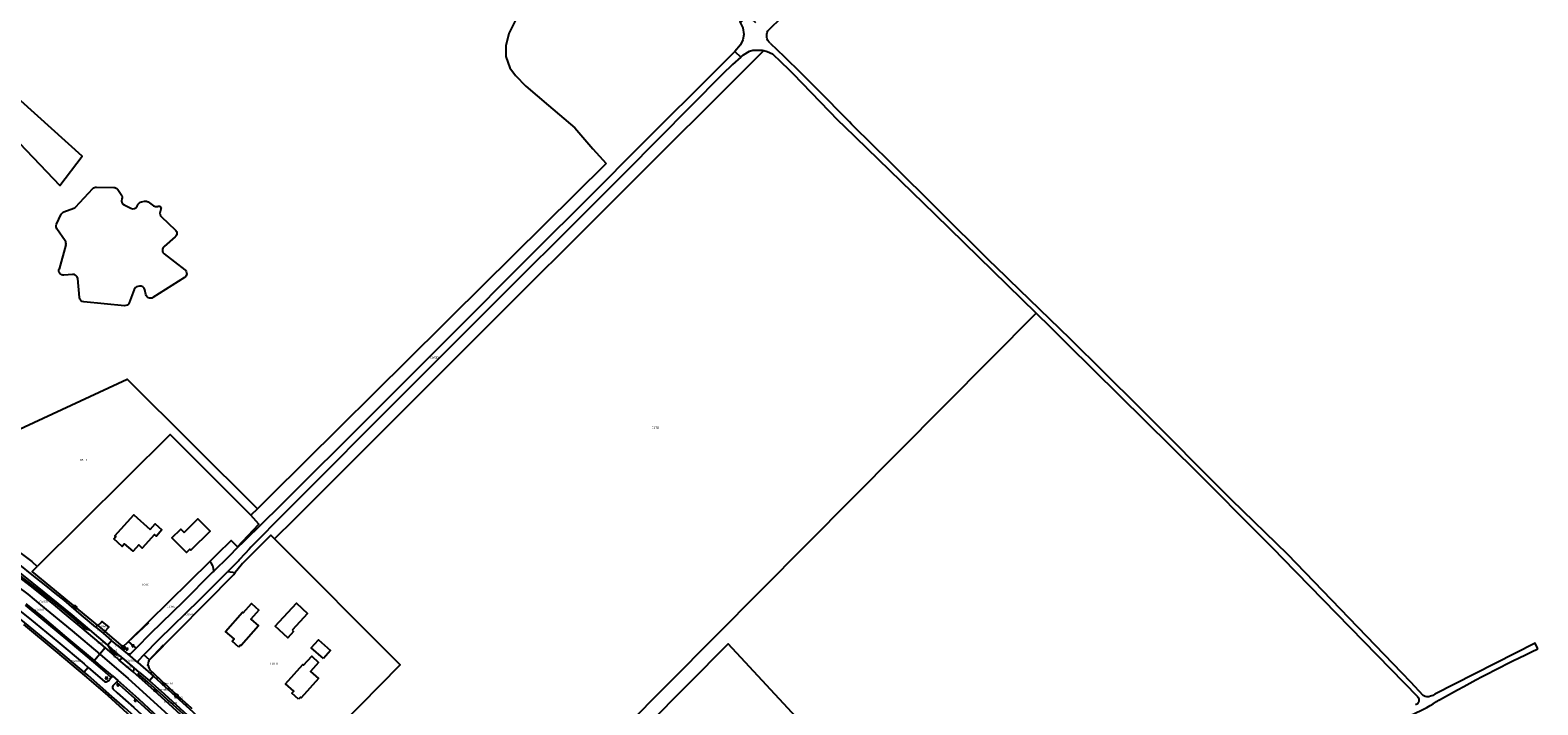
# Model space of a CAD drawing. Extents: x 163074 to 167167, y 441438 to 444019.
# Tile 37 of 49: x 164343 to 164981, y 443255 to 443541. Entities that reach past the tile are written whole.
import ezdxf
from ezdxf.enums import TextEntityAlignment as Align

# ---------------------------------------------------------------- set-up
doc = ezdxf.new("R2010")
doc.units = 0
doc.header["$LTSCALE"] = 4
doc.layers.get('0').update_dxf_attribs({"linetype": 'CONTINUOUS'})
for name, color, linetype in [('CBTD', 7, 'CONTINUOUS'), ('COTD', 7, 'CONTINUOUS'), ('COWG', 7, 'CONTINUOUS'), ('CWGD', 7, 'CONTINUOUS'), ('G_BTD', 3, 'CONTINUOUS'), ('G_OTD', 32, 'CONTINUOUS'), ('G_OWG', 6, 'CONTINUOUS'), ('G_WGD', 7, 'CONTINUOUS'), ('LVGO', 3, 'CONTINUOUS')]:
    doc.layers.add(name, color=color, linetype=linetype)
for name, color, linetype, true_color in [('PBRD', 7, 'CONTINUOUS', 0xbd2877), ('PPAL', 7, 'CONTINUOUS', 0xbd2877), ('PPUT', 7, 'CONTINUOUS', 0xbd2877)]:
    doc.layers.add(name, color=color, linetype=linetype, true_color=true_color)
doc.styles.add('ISO', font='ISO')
doc.linetypes.add('HAAG', pattern='A,0.25,-0.25,[151,BLOK.SHX,S=0.25,R=0,X=0,Y=0],-0.25,0.25', length=1)

# ---------------------------------------------------------------- blocks, each defined once
blk = doc.blocks.new('verkeersbord-pl')
at = {"linetype": 'Continuous'}
blk.add_circle((0, 0), 0.03, dxfattribs=at)
blk = doc.blocks.new('lichtmast')
at = {"color": 0}
for p, q in [((-0.6, 0), (-1, 0)), ((-0.71, 0.71), (-0.42, 0.42)), ((0, 0.6), (0, 1)), ((0.42, 0.42), (0.71, 0.71)), ((0.6, 0), (1, 0)), ((-0.42, -0.42), (-0.71, -0.71)), ((0, -0.6), (0, -1)), ((0.42, -0.42), (0.71, -0.71))]:
    blk.add_line(p, q, dxfattribs=at)
blk.add_circle((0, 0), 0.6, dxfattribs=at)
blk = doc.blocks.new('verkeersbord')
at = {"color": 0}
for p, q in [((0.5, 0.32), (-0.5, 0.32)), ((-0.5, 0.32), (0, -0.6)), ((0, -0.6), (0.5, 0.32))]:
    blk.add_line(p, q, dxfattribs=at)
blk = doc.blocks.new('verklikker')
at = {"color": 0}
blk.add_circle((0, 0), 0.45, dxfattribs=at)
at = {"color": 0, "style": 'ISO'}
blk.add_attdef('VERKLIKKER', (0.7, 0), '', height=0.9, dxfattribs=at)
blk = doc.blocks.new('brandkraan')
at = {"color": 0}
blk.add_circle((0, 0), 0.45, dxfattribs=at)
at = {"color": 0, "style": 'ISO'}
blk.add_attdef('BRANDKRAAN', (0.7, 0), '', height=0.9, dxfattribs=at)

msp = doc.modelspace()

# ---------------------------------------------------------------- linework, layer by layer
at = {"layer": 'G_BTD', "linetype": 'Continuous', "transparency": 33554687}
for points in [[(164195.283, 443410.126), (164284.77, 443549.403), (164355.796, 443474.849), (164365.204, 443487.314), (164167.715, 443665.634)], [(164653.3, 443531.988), (164644.48, 443523.174), (164598.39, 443477.113), (164594.973, 443473.698), (164530.682, 443409.449), (164527.092, 443405.861), (164454.792, 443333.608), (164446.53, 443325.351)], [(164586.669, 443484.21), (164521.086, 443419.193), (164517.807, 443415.943), (164444.635, 443343.403), (164439.333, 443338.147)], [(164362.44, 443465.759), (164369.727, 443473.604)], [(164371.239, 443474.242), (164378.606, 443474.071)], [(164380.205, 443473.208), (164381.704, 443471.037)], [(164357.486, 443463.75), (164361.648, 443465.237)], [(164382.905, 443466.695), (164385.77, 443465.261)], [(164388.421, 443466.093), (164388.904, 443466.979)], [(164390.258, 443467.981), (164391.535, 443468.243)], [(164393.055, 443467.943), (164395.413, 443466.354)], [(164396.992, 443466.066), (164397.337, 443466.148)], [(164354.349, 443458.502), (164356.351, 443462.724)], [(164398.518, 443464.865), (164398.156, 443463.756)], [(164398.69, 443461.675), (164404.569, 443456.172)], [(164358.013, 443451.512), (164354.519, 443456.497)], [(164404.53, 443453.215), (164399.798, 443449.018)], [(164358.301, 443449.822), (164355.403, 443439.534)], [(164399.902, 443445.939), (164408.617, 443439.205)], [(164361.139, 443437.297), (164357.491, 443436.998)], [(164364.038, 443427.452), (164363.294, 443435.488)], [(164408.462, 443435.932), (164395.102, 443427.495)], [(164387.17, 443430.891), (164385.099, 443425.312)], [(164389.384, 443432.279), (164388.716, 443432.168)], [(164392.077, 443428.776), (164391.671, 443430.716)], [(164383.035, 443424.017), (164365.841, 443425.646)], [(164551.922, 443202.424), (164574.635, 443225.33), (164768.527, 443420.862)], [(164292.183, 443347.743), (164293.292, 443351.43), (164332.928, 443369.15), (164384.21, 443392.95), (164439.333, 443338.147)], [(164439.333, 443338.147), (164436.509, 443335.347)]]:
    msp.add_lwpolyline(points, dxfattribs=at)
for points in [[(164369.727, 443473.604, -0.2145904), (164371.239, 443474.242)], [(164378.606, 443474.071, -0.2399728), (164380.205, 443473.208)], [(164361.648, 443465.237, 0.1199176), (164362.44, 443465.759)], [(164381.704, 443471.037, -0.2465807), (164381.929, 443469.192)], [(164381.929, 443469.192, 0.3849733), (164382.905, 443466.695)], [(164385.77, 443465.261, 0.4037493), (164388.421, 443466.093)], [(164388.904, 443466.979, -0.2208565), (164390.258, 443467.981)], [(164391.535, 443468.243, -0.2012665), (164393.055, 443467.943)], [(164395.413, 443466.354, 0.2090836), (164396.992, 443466.066)], [(164397.337, 443466.148, -0.5859445), (164398.518, 443464.865)], [(164356.351, 443462.724, -0.1986452), (164357.486, 443463.75)], [(164398.156, 443463.756, 0.2916113), (164398.69, 443461.675)], [(164354.519, 443456.497, -0.2694623), (164354.349, 443458.502)], [(164404.569, 443456.172, -0.4413529), (164404.53, 443453.215)], [(164358.301, 443449.822, 0.2251706), (164358.013, 443451.512)], [(164399.798, 443449.018, 0.4702403), (164399.902, 443445.939)], [(164357.491, 443436.998, -0.5229183), (164355.403, 443439.534)], [(164363.294, 443435.488, 0.4107818), (164361.139, 443437.297)], [(164408.617, 443439.205, -0.5209909), (164408.462, 443435.932)], [(164365.841, 443425.646, -0.3604874), (164364.038, 443427.452)], [(164388.716, 443432.168, 0.268318), (164387.17, 443430.891)], [(164391.671, 443430.716, 0.4024043), (164389.384, 443432.279)], [(164395.102, 443427.495, -0.5232975), (164392.077, 443428.776)], [(164385.099, 443425.312, -0.3396704), (164383.035, 443424.017)]]:
    msp.add_lwpolyline(points, format="xyb", dxfattribs=at)
at = {"layer": 'G_OTD', "linetype": 'Continuous', "transparency": 33554687}
for points in [[(164436.509, 443335.347), (164402.378, 443369.478), (164346.207, 443313.663)], [(164393.882, 443329.285), (164396.076, 443331.722), (164398.94, 443329.143), (164396.619, 443326.565), (164395.824, 443327.281), (164390.614, 443321.496), (164389.142, 443322.822), (164386.704, 443320.116), (164383.152, 443323.316), (164382.109, 443322.158), (164378.556, 443325.358), (164379.408, 443326.305), (164379.036, 443326.64), (164386.997, 443335.483), (164393.882, 443329.285)], [(164408.353, 443328.119), (164414.098, 443333.862), (164419.269, 443328.689), (164411.159, 443320.582), (164410.739, 443321.002), (164409.312, 443319.576), (164403.148, 443325.743), (164406.94, 443329.533), (164408.353, 443328.119)], [(164419.197, 443315.787), (164422.449, 443318.994), (164428.181, 443324.647), (164430.856, 443321.941), (164439.938, 443331.525), (164436.509, 443335.347)], [(164446.53, 443325.351), (164444.895, 443326.939), (164432.994, 443314.974), (164432.371, 443314.195), (164429.94, 443311.152)], [(164457.604, 443229.371), (164499.594, 443272.022), (164446.53, 443325.351)], [(164431.373, 443279.582), (164428.544, 443282.074), (164429.388, 443283.032), (164425.798, 443286.195), (164433.002, 443294.372), (164433.313, 443294.098), (164436.714, 443297.96), (164439.816, 443295.228), (164436.447, 443291.403), (164439.739, 443288.503), (164432.413, 443280.187), (164432.127, 443280.439), (164431.373, 443279.582)], [(164453.908, 443286.8), (164454.588, 443286.163), (164452.071, 443283.472), (164446.746, 443288.452), (164455.802, 443298.136), (164460.447, 443293.792), (164453.908, 443286.8)], [(164467.164, 443274.717), (164462.034, 443279.224), (164465.06, 443282.669), (164470.19, 443278.162), (164467.164, 443274.717)], [(164695.868, 443218.734), (164638.349, 443280.904), (164603.962, 443246.25)], [(164456.701, 443257.541), (164453.885, 443260.047), (164454.677, 443260.937), (164451.153, 443264.071), (164458.443, 443272.267), (164458.823, 443271.929), (164462.219, 443275.747), (164465.167, 443273.125), (164461.761, 443269.295), (164465.104, 443266.322), (164457.833, 443258.146), (164457.502, 443258.441), (164456.701, 443257.541)]]:
    msp.add_lwpolyline(points, dxfattribs=at)
at = {"layer": 'G_OWG', "linetype": 'Continuous', "transparency": 33554687}
for points in [[(164293.708, 443342.86), (164294.526, 443342.452), (164294.575, 443342.549), (164295.957, 443345.317), (164298.813, 443343.97), (164301.389, 443342.683), (164306.518, 443339.895), (164311.854, 443336.984), (164316.921, 443334.055), (164322.174, 443330.818), (164327.028, 443327.556), (164331.835, 443324.358), (164336.705, 443321.099), (164341.594, 443317.478), (164343.88, 443315.799), (164346.207, 443313.663)], [(164306.141, 443331.44), (164306.325, 443331.863), (164306.455, 443331.819), (164306.633, 443332.148), (164309.83, 443330.153), (164313.698, 443327.532), (164317.581, 443324.876), (164323.532, 443320.837), (164336.06, 443311.933), (164337.442, 443310.896), (164343.701, 443306.11), (164353.406, 443298.391), (164358.13, 443294.475), (164364.243, 443289.428), (164366.756, 443287.269)], [(164371.676, 443288.785), (164344.052, 443311.508), (164346.163, 443313.619), (164346.207, 443313.663)], [(164384.829, 443281.894), (164419.197, 443315.787)], [(164393.682, 443274.225), (164429.273, 443310.316), (164429.94, 443311.152)], [(164426.78, 443311.594), (164429.94, 443311.152)], [(164341.082, 443297.256), (164347.709, 443291.843), (164358.264, 443283.07), (164371.787, 443271.664), (164374.948, 443268.943), (164377.445, 443266.743)], [(164340.411, 443289.181), (164353.823, 443278.045), (164367.018, 443266.896), (164376.052, 443259.112), (164382.503, 443253.175), (164395.422, 443241.304), (164401.825, 443235.541), (164406.535, 443231.814), (164420.882, 443220.68), (164429.309, 443212.386), (164437.379, 443204.104), (164447.004, 443193.341), (164457.953, 443180.195), (164466.812, 443168.803), (164473.847, 443159.218), (164478.92, 443152.513), (164479.292, 443151.924)], [(164371.788, 443288.693), (164373.214, 443290.04), (164373.542, 443290.406), (164376.418, 443288.054), (164376.128, 443287.702), (164374.776, 443286.227)], [(164374.776, 443286.227), (164382.443, 443279.62), (164384.829, 443281.894)], [(164388.008, 443279.14), (164384.829, 443281.894)], [(164377.874, 443277.503), (164378.081, 443277.708), (164379.878, 443276.132), (164380.312, 443276.645)], [(164393.682, 443274.225), (164391.285, 443276.302)], [(164411.723, 443253.393), (164409.517, 443255.4), (164409.409, 443255.277), (164409.166, 443255.47), (164409.288, 443255.611), (164407.065, 443257.64), (164406.94, 443257.537), (164406.726, 443257.742), (164406.835, 443257.867), (164404.61, 443259.884), (164404.499, 443259.775), (164404.261, 443259.969), (164404.37, 443260.088), (164402.169, 443262.142), (164402.081, 443262.045), (164401.86, 443262.27), (164401.963, 443262.407), (164399.731, 443264.416), (164399.631, 443264.297), (164399.392, 443264.498), (164399.505, 443264.626), (164397.29, 443266.662), (164397.177, 443266.54), (164396.931, 443266.737), (164397.046, 443266.891), (164394.858, 443268.924), (164394.725, 443268.795), (164394.489, 443269.03), (164394.628, 443269.153), (164394.108, 443269.706), (164393.477, 443270.738), (164393.193, 443271.745), (164393.023, 443271.748), (164392.992, 443272.062), (164393.147, 443272.077), (164393.207, 443272.966), (164393.29, 443273.2), (164393.34, 443273.314), (164393.396, 443273.425), (164393.526, 443273.637), (164393.297, 443273.793), (164393.682, 443274.225)], [(164416.247, 443243.284), (164413.778, 443245.598), (164409.307, 443250.003), (164399.616, 443258.859), (164393.141, 443264.632), (164390.775, 443266.618), (164388.884, 443268.332), (164389.368, 443268.877)], [(164413.51, 443233.839), (164410.648, 443236.559), (164406.735, 443240.265), (164394.993, 443251.094), (164388.549, 443256.908), (164381.141, 443263.454), (164379.73, 443264.713)]]:
    msp.add_lwpolyline(points, dxfattribs=at)
msp.add_lwpolyline([(164420.802, 443311.72, 0.2124891), (164419.197, 443315.787)], format="xyb", dxfattribs=at)
at = {"layer": 'G_WGD', "linetype": 'Continuous', "transparency": 33554687}
for points in [[(164655.316, 443540.641, 0.0107342), (164664.5, 443549.632)], [(164656.02, 443535.145, -0.3514445), (164655.112, 443540.307)], [(164689.529, 443501.836, 0.0075792), (164664.915, 443526.568)], [(164938.983, 443257.275, -0.0174717), (164980.58, 443278.891)], [(164388.802, 443273.786, 0.1636475), (164388.722, 443273.065)], [(164374.758, 443264.84, 0.2395652), (164376.914, 443265.971)], [(164378.508, 443263.472, 0.3800019), (164378.104, 443261.898)], [(164926.391, 443250.594, 0.0505799), (164937.713, 443256.5)], [(164929.731, 443258.675, -0.5318101), (164928.924, 443255.128)], [(164935.248, 443258.757, -0.2684333), (164932.154, 443259.049)], [(164936.983, 443259.608, -0.0404888), (164935.248, 443258.757)], [(164937.713, 443256.5, -0.0165032), (164938.983, 443257.275)]]:
    msp.add_lwpolyline(points, format="xyb", dxfattribs=at)
for points in [[(164549.883, 443547.94), (164545.518, 443539.209), (164544.327, 443534.049), (164544.327, 443529.419), (164546.047, 443524.657), (164548.428, 443521.482), (164552.802, 443516.995), (164562.319, 443508.782), (164573.431, 443499.257), (164581.104, 443490.393), (164586.669, 443484.21)], [(164649.956, 443543.741), (164646.394, 443546.968), (164643.749, 443544.123), (164643.465, 443544.403), (164643.182, 443544.12), (164644.436, 443541.664), (164644.855, 443538.833), (164644.469, 443536.534), (164643.445, 443534.45), (164641.136, 443531.599)], [(164655.112, 443540.307), (164655.316, 443540.641)], [(164641.136, 443531.599), (164595.034, 443485.61), (164592.466, 443483.02), (164589.062, 443479.585), (164585.109, 443475.597), (164550.221, 443440.738), (164524.714, 443415.146), (164521.628, 443412.049), (164487.843, 443378.152), (164448.548, 443339.002), (164433.823, 443324.524), (164433.138, 443323.827), (164431.203, 443322.019), (164426.881, 443317.662), (164420.802, 443311.72)], [(164643.678, 443529.179), (164640.102, 443526.059), (164635.849, 443521.96), (164594.974, 443480.705), (164591.499, 443477.198), (164527.386, 443413.11), (164523.739, 443409.46), (164503.063, 443388.768), (164451.345, 443336.783), (164436.515, 443321.842), (164435.775, 443321.051), (164434.063, 443319.113), (164431.489, 443316.352), (164431.261, 443316.106), (164426.78, 443311.594)], [(164641.136, 443531.599), (164643.678, 443529.179)], [(164643.678, 443529.179), (164644.708, 443530.134), (164647.268, 443531.76), (164648.759, 443532.225), (164650.958, 443532.221), (164652.713, 443532.116), (164653.3, 443531.988)], [(164653.3, 443531.988), (164654.789, 443531.664), (164654.839, 443531.64), (164657, 443530.609), (164660.531, 443527.23), (164663.999, 443523.912), (164665.643, 443522.22), (164684.856, 443502.445), (164687.368, 443500), (164725.667, 443462.719), (164768.527, 443420.862)], [(164656.02, 443535.145), (164661.896, 443529.5), (164664.915, 443526.568)], [(164932.154, 443259.049), (164926.835, 443264.713), (164923.048, 443268.711), (164874.84, 443318.765), (164851.093, 443341.917), (164811.907, 443381.284), (164782.83, 443410.041), (164757.066, 443435.041), (164755.631, 443436.434), (164748.407, 443443.444), (164706.778, 443484.785), (164691.298, 443500), (164690.414, 443500.919), (164689.529, 443501.836)], [(164768.527, 443420.862), (164769.486, 443419.926), (164773.443, 443416.062), (164774.155, 443415.358), (164778.547, 443411.011), (164781.66, 443407.931), (164836.541, 443353.619), (164863.449, 443326.47), (164868.924, 443320.947), (164872.628, 443317.209), (164929.731, 443258.675)], [(164296.37, 443337.789), (164302.101, 443335.056), (164308.561, 443331.731), (164315.809, 443327.458), (164322.306, 443323.173), (164328.672, 443318.652), (164339.491, 443310.426), (164348.99, 443302.882), (164360.859, 443293.199), (164368.337, 443286.915)], [(164370.986, 443287.952), (164364.893, 443293.156), (164357.527, 443299.366), (164353.774, 443302.365), (164350.674, 443304.885), (164343.407, 443310.656), (164339.533, 443313.783), (164332.413, 443319.192), (164324.867, 443324.601), (164318.961, 443328.548), (164313.755, 443331.805), (164305.556, 443336.309), (164302.388, 443337.877), (164297.603, 443340.251), (164297.654, 443340.36)], [(164288.422, 443335.766), (164296.057, 443331.816), (164302.646, 443328.216), (164312.866, 443322.202), (164320.373, 443317.495), (164328.357, 443312.175), (164342.21, 443301.943), (164347.615, 443297.438), (164360.939, 443286.51), (164372.609, 443276.541)], [(164306.141, 443331.44), (164308.134, 443330.256), (164313.251, 443326.868), (164317.13, 443324.215), (164323.076, 443320.18), (164335.588, 443311.287), (164336.959, 443310.258), (164343.209, 443305.479), (164352.901, 443297.77), (164357.618, 443293.86), (164365.112, 443287.596)], [(164366.005, 443268.937), (164354.337, 443278.895), (164340.863, 443289.98), (164329.706, 443298.892), (164322.77, 443304.295), (164315.613, 443309.616), (164303.82, 443317.479), (164295.95, 443322.661), (164292.288, 443324.899), (164290.505, 443325.92), (164290.451, 443325.784)], [(164302.185, 443322.273), (164306.512, 443318.929), (164313.038, 443314.592), (164317.374, 443311.603), (164324.649, 443306.2), (164331.853, 443300.6), (164342.894, 443291.695), (164354.944, 443281.808), (164365.991, 443272.427), (164367.729, 443270.923)], [(164420.802, 443311.72), (164420.221, 443311.152), (164407.916, 443298.788), (164394.084, 443285.278), (164388.008, 443279.14)], [(164391.285, 443276.302), (164397.772, 443282.876), (164414.749, 443299.576), (164426.78, 443311.594)], [(164370.341, 443273.93), (164358.777, 443283.683), (164348.218, 443292.46), (164341.588, 443297.875)], [(164366.756, 443287.269), (164365.112, 443287.596)], [(164365.112, 443287.596), (164374.946, 443279.231)], [(164366.756, 443287.269), (164368.337, 443286.915)], [(164368.337, 443286.915), (164375.963, 443280.402)], [(164371.676, 443288.785), (164370.986, 443287.952)], [(164370.986, 443287.952), (164374.059, 443285.406)], [(164371.788, 443288.693), (164371.676, 443288.785)], [(164371.788, 443288.693), (164374.776, 443286.227)], [(164374.776, 443286.227), (164374.059, 443285.406)], [(164374.059, 443285.406), (164377.628, 443282.364)], [(164375.963, 443280.402), (164377.628, 443282.364)], [(164376.198, 443280.193), (164375.963, 443280.402)], [(164384.434, 443276.669), (164377.628, 443282.364)], [(164980.58, 443278.891), (164979.403, 443281.215), (164936.983, 443259.608)], [(164372.609, 443276.541), (164370.341, 443273.93)], [(164377.958, 443267.369), (164372.307, 443272.272), (164370.341, 443273.93)], [(164374.946, 443279.231), (164372.609, 443276.541)], [(164372.609, 443276.541), (164384.676, 443266.233), (164401.555, 443250.932), (164420.684, 443232.939), (164439.106, 443214.684), (164444.183, 443209.203)], [(164374.946, 443279.231), (164378.84, 443275.918)], [(164377.874, 443277.503), (164376.198, 443280.193)], [(164376.198, 443280.193), (164380.312, 443276.645)], [(164378.84, 443275.918), (164377.874, 443277.503)], [(164380.901, 443274.081), (164378.84, 443275.918)], [(164382.415, 443274.85), (164380.312, 443276.645)], [(164382.415, 443274.85), (164380.901, 443274.081)], [(164386.765, 443269.065), (164380.901, 443274.081)], [(164387.166, 443270.751), (164382.415, 443274.85)], [(164388.008, 443279.14), (164385.525, 443276.632), (164384.434, 443276.669)], [(164388.722, 443273.065), (164384.434, 443276.669)], [(164391.285, 443276.302), (164388.802, 443273.786)], [(164367.729, 443270.923), (164366.005, 443268.937)], [(164438.138, 443203.903), (164438.018, 443204.034), (164433.162, 443209.145), (164426.055, 443216.468), (164421.237, 443221.093), (164414.395, 443226.896), (164407.209, 443232.697), (164402.644, 443236.468), (164396.017, 443242.268), (164383.045, 443253.986), (164376.59, 443259.687), (164367.538, 443267.629), (164366.005, 443268.937)], [(164367.729, 443270.923), (164374.758, 443264.84)], [(164387.166, 443270.751), (164386.765, 443269.065)], [(164414.805, 443243.502), (164408.609, 443249.318), (164401.885, 443255.526), (164395.778, 443261.058), (164386.765, 443269.065)], [(164389.368, 443268.877), (164387.166, 443270.751)], [(164388.722, 443273.065), (164395.389, 443267.217)], [(164389.368, 443268.877), (164393.666, 443265.236)], [(164377.445, 443266.743), (164376.914, 443265.971)], [(164377.445, 443266.743), (164377.958, 443267.369)], [(164377.958, 443267.369), (164380.24, 443265.376)], [(164378.104, 443261.898), (164379.95, 443260.241), (164387.001, 443254.003), (164393.431, 443248.219), (164399.143, 443243.07), (164404.919, 443238.034), (164407.571, 443235.812), (164411.993, 443232.253)], [(164378.508, 443263.472), (164379.73, 443264.713)], [(164379.73, 443264.713), (164380.24, 443265.376)], [(164414.103, 443234.454), (164407.28, 443240.85), (164395.532, 443251.685), (164389.083, 443257.504), (164380.24, 443265.376)], [(164395.389, 443267.217), (164393.666, 443265.236)], [(164418.005, 443242.985), (164409.85, 443250.591), (164400.152, 443259.453), (164393.666, 443265.236)], [(164395.389, 443267.217), (164407.771, 443256.014), (164411.914, 443252.205), (164417.794, 443246.699), (164421.431, 443243.196)]]:
    msp.add_lwpolyline(points, dxfattribs=at)
at = {"layer": 'LVGO', "linetype": 'HAAG', "transparency": 33554687}
for points in [[(164382.443, 443279.62), (164393.352, 443290.04)], [(164393.297, 443273.793), (164399.641, 443280.582)]]:
    msp.add_lwpolyline(points, dxfattribs=at)

# ---------------------------------------------------------------- block references
at = {"layer": 'PBRD', "transparency": 33554687}
for p in [(164363.655, 443290.021), (164386.721, 443280.135), (164382.673, 443279.377), (164384.184, 443278.684), (164375.486, 443266.415), (164380.289, 443263.509), (164387.633, 443257.009)]:
    msp.add_blockref('verkeersbord', p, dxfattribs=at)
msp.add_blockref('verklikker', (164399.779, 443263.791), dxfattribs=at).add_auto_attribs({'VERKLIKKER': 'verkl '})
at = {"layer": 'PPAL', "transparency": 33554687}
for name, p in [('lichtmast', (164362.156, 443296.439)), ('verkeersbord-pl', (164363.655, 443290.021)), ('lichtmast', (164382.673, 443279.377)), ('verkeersbord-pl', (164386.721, 443280.135)), ('verkeersbord-pl', (164375.486, 443266.415)), ('verkeersbord-pl', (164380.289, 443263.509)), ('verkeersbord-pl', (164387.633, 443257.009)), ('lichtmast', (164405.039, 443258.999))]:
    msp.add_blockref(name, p, dxfattribs=at)
at = {"layer": 'PPUT', "transparency": 33554687}
msp.add_blockref('brandkraan', (164396.101, 443261.2), dxfattribs=at).add_auto_attribs({'BRANDKRAAN': 'Brandkraan'})

# ---------------------------------------------------------------- texts
at = {"layer": 'CBTD', "transparency": 33554687, "style": 'ISO'}
for p in [(164607.529, 443372.374), (164365.758, 443358.738)]:
    msp.add_text('CBTD', height=0.9, dxfattribs=at).set_placement(p, align=Align.MIDDLE_CENTER)
at = {"layer": 'COTD', "transparency": 33554687, "style": 'ISO'}
for p in [(164391.995, 443305.995), (164446.293, 443272.573)]:
    msp.add_text('COTD', height=0.9, dxfattribs=at).set_placement(p, align=Align.MIDDLE_CENTER)
at = {"layer": 'COWG', "transparency": 33554687, "style": 'ISO'}
for p in [(164402.816, 443296.72), (164410.613, 443293.451), (164374.103, 443288.365), (164381.034, 443280.174), (164378.255, 443277.987), (164380.145, 443275.602), (164401.506, 443256.501), (164403.445, 443255.902), (164405.87, 443258.238)]:
    msp.add_text('COWG', height=0.9, dxfattribs=at).set_placement(p, align=Align.MIDDLE_CENTER)
at = {"layer": 'CWGD', "transparency": 33554687, "style": 'ISO'}
for p in [(164514.056, 443402.111), (164347.232, 443295.42), (164348.907, 443298.77), (164373.213, 443286.982), (164373.387, 443281.495), (164362.478, 443273.679), (164385.676, 443273.831), (164385.218, 443271.365)]:
    msp.add_text('CWGD', height=0.9, dxfattribs=at).set_placement(p, align=Align.MIDDLE_CENTER)

doc.saveas('drawing.dxf')
